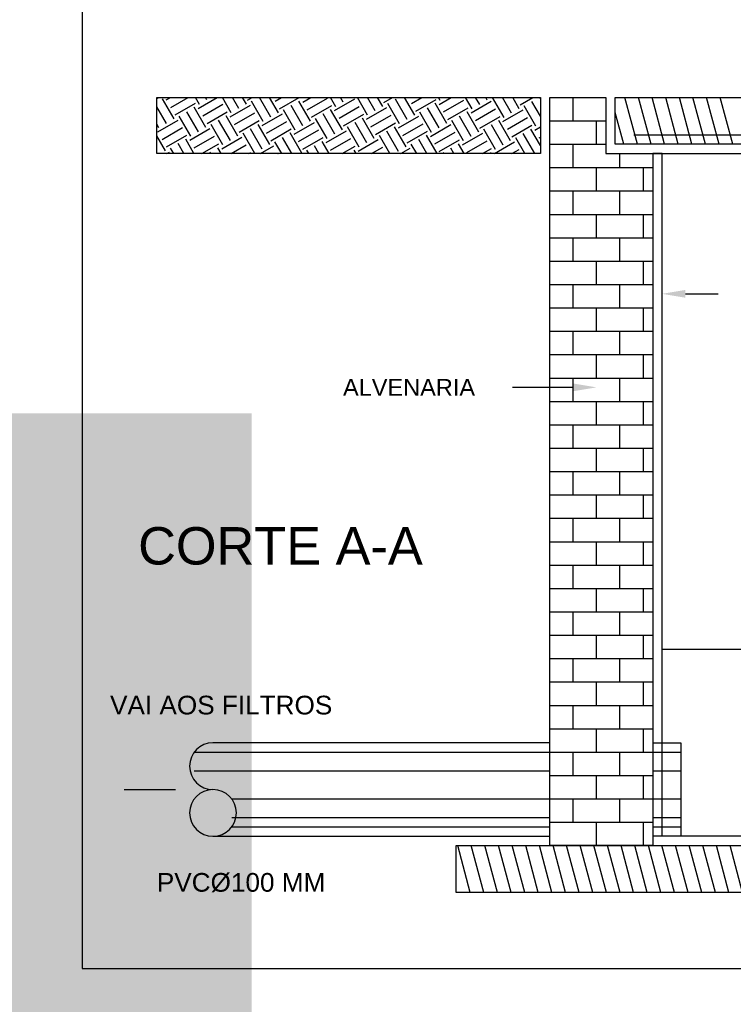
# Model space of a CAD drawing. Header units: millimetres. Extents: x -27714 to -5776, y 5810 to 9208.
# Tile 81 of 256: x -25895 to -25816, y 7264 to 7373. Entities that reach past the tile are written whole.
import ezdxf
from ezdxf.enums import TextEntityAlignment as Align

# ---------------------------------------------------------------- set-up
doc = ezdxf.new("R2010")
doc.units = ezdxf.units.MM
for name, color, linetype in [('P-CONTORNO', 4, 'Continuous'), ('P-HATCH', 8, 'Continuous'), ('P-TEXTOS', 7, 'Continuous'), ('P-TITULO', 5, 'Continuous'), ('TEXTO', 7, 'Continuous'), ('TEXTO @ 100', 7, 'Continuous'), ('TEXTO @ 200', 7, 'Continuous')]:
    doc.layers.add(name, color=color, linetype=linetype)
doc.styles.add('5', font='arial.ttf', dxfattribs={"height": 5})
doc.styles.add('Arial', font='arial.ttf')

# ---------------------------------------------------------------- blocks, each defined once
blk = doc.blocks.new('SIMBOLO NOMENCLATURA')
at = {"linetype": 'Continuous'}
blk.add_circle((-30, 0), 30, dxfattribs=at)
blk = doc.blocks.new('*U147')
at = {"layer": 'TEXTO @ 100', "linetype": 'Continuous', "xscale": 20, "yscale": 20, "zscale": 20}
blk.add_blockref('SIMBOLO NOMENCLATURA', (-25314.23, 7009.92), dxfattribs=at)
at = {"layer": 'TEXTO @ 200', "linetype": 'Continuous', "xscale": 40, "yscale": 40, "zscale": 40}
blk.add_blockref('SIMBOLO NOMENCLATURA', (-25314.23, 7009.92), dxfattribs=at)
blk = doc.blocks.new('*U151')
at = {"layer": 'TEXTO @ 100', "linetype": 'Continuous', "xscale": 20, "yscale": 20, "zscale": 20}
blk.add_blockref('SIMBOLO NOMENCLATURA', (-25312.56, 7079.25), dxfattribs=at)
at = {"layer": 'TEXTO @ 200', "linetype": 'Continuous', "xscale": 40, "yscale": 40, "zscale": 40}
blk.add_blockref('SIMBOLO NOMENCLATURA', (-25312.56, 7079.25), dxfattribs=at)
blk = doc.blocks.new('*U154')
at = {"layer": 'TEXTO @ 100', "style": '5'}
blk.add_text('1', height=500, dxfattribs=at).set_placement((-25912.56, 7079.25), align=Align.MIDDLE_CENTER)
blk = doc.blocks.new('*U155')
at = {"layer": 'TEXTO @ 200', "linetype": 'Continuous', "xscale": 40, "yscale": 40, "zscale": 40}
blk.add_blockref('SIMBOLO NOMENCLATURA', (-23654.53, 7584.98), dxfattribs=at)
blk = doc.blocks.new('*U159')
at = {"layer": 'TEXTO @ 200', "linetype": 'Continuous', "xscale": 40, "yscale": 40, "zscale": 40}
blk.add_blockref('SIMBOLO NOMENCLATURA', (-23783.07, 7189.49), dxfattribs=at)

msp = doc.modelspace()

# ---------------------------------------------------------------- hatches: boundary and pattern name
at = {"layer": 'P-TEXTOS', "linetype": 'Continuous'}
for points in [[(-25821.4451, 7342.0471), (-25821.4451, 7342.9099), (-25824.0313, 7342.4785)], [(-25833.8589, 7332.565), (-25833.8589, 7331.7023), (-25831.2727, 7332.1337)], [(-25883.5141, 7287.2195), (-25883.5141, 7288.0823), (-25886.1003, 7287.6509)]]:
    msp.add_hatch(color=256, dxfattribs=at).paths.add_polyline_path(points)

# ---------------------------------------------------------------- linework, layer by layer
at = {"layer": 'P-CONTORNO', "linetype": 'Continuous'}
for p, q in [((-25879.8934, 7357.9957), (-25879.8934, 7364.2026)), ((-25879.8934, 7364.2026), (-25837.4796, 7364.2026)), ((-25837.4796, 7364.2026), (-25837.4796, 7357.9957)), ((-25836.4451, 7281.444), (-25836.4451, 7364.2026)), ((-25836.4451, 7364.2026), (-25830.2382, 7364.2026)), ((-25830.2382, 7364.2026), (-25830.2382, 7357.9957)), ((-25829.2037, 7364.2026), (-25758.8589, 7364.2026)), ((-25829.2037, 7359.0302), (-25829.2037, 7364.2026)), ((-25827.1347, 7360.0647), (-25760.9278, 7360.0647)), ((-25758.8589, 7359.0302), (-25829.2037, 7359.0302)), ((-25837.4796, 7357.9957), (-25879.8934, 7357.9957)), ((-25830.2382, 7357.9957), (-25825.0658, 7357.9957)), ((-25825.0658, 7357.9957), (-25762.9968, 7357.9957)), ((-25824.0313, 7357.9957), (-25825.0658, 7357.9957)), ((-25825.0658, 7357.9957), (-25825.0658, 7281.444)), ((-25824.0313, 7282.4785), (-25824.0313, 7357.9957)), ((-25824.0313, 7303.1681), (-25801.2727, 7303.1681)), ((-25836.4451, 7292.8233), (-25873.6865, 7292.8233)), ((-25825.0658, 7292.8233), (-25821.9623, 7292.8233)), ((-25821.9623, 7292.8233), (-25821.9623, 7282.4785)), ((-25873.6865, 7282.4785), (-25836.4451, 7282.4785)), ((-25821.9623, 7282.4785), (-25825.0658, 7282.4785)), ((-25801.2727, 7282.4785), (-25824.0313, 7282.4785)), ((-25846.7899, 7281.444), (-25743.3416, 7281.444)), ((-25846.7899, 7276.2716), (-25846.7899, 7281.444)), ((-25825.0658, 7281.444), (-25836.4451, 7281.444)), ((-25743.3416, 7276.2716), (-25846.7899, 7276.2716))]:
    msp.add_line(p, q, dxfattribs=at)
msp.add_lwpolyline([(-25774.7506, 7532.8233), (-25888.1692, 7532.8233), (-25888.1692, 7267.8726), (-25509.5485, 7267.8726), (-25509.5485, 7532.8233), (-25630.0668, 7532.8233)], dxfattribs=at)
for centre, start, end in [((-25873.6865, 7290.2371), 90, 270), ((-25873.6865, 7285.0647), 90, 270), ((-25873.6865, 7285.0647), 270, 90), ((-25873.6865, 7285.0647), 270, 90)]:
    msp.add_arc(centre, 2.5862, start, end, dxfattribs=at)
at = {"layer": 'P-HATCH', "color": 8, "linetype": 'Continuous'}
for p, q in [((-25879.8934, 7364.0806), (-25879.6813, 7364.2026)), ((-25878.832, 7361.333), (-25879.8934, 7363.1712)), ((-25877.992, 7361.8181), (-25879.2851, 7364.0578)), ((-25878.8444, 7363.9399), (-25878.3882, 7364.2026)), ((-25878.3592, 7363.0999), (-25876.4485, 7364.2026)), ((-25877.8741, 7362.2599), (-25875.6344, 7363.553)), ((-25875.1927, 7363.434), (-25875.6365, 7364.2026)), ((-25875.3116, 7362.9933), (-25873.2158, 7364.2026)), ((-25874.8265, 7362.1533), (-25872.5868, 7363.4464)), ((-25874.3527, 7363.9192), (-25874.5161, 7364.2026)), ((-25871.6599, 7362.4875), (-25872.6499, 7364.2026)), ((-25871.7778, 7362.0457), (-25869.5382, 7363.3388)), ((-25870.8199, 7362.9726), (-25871.5306, 7364.2026)), ((-25869.9799, 7363.4578), (-25870.4103, 7364.2026)), ((-25869.862, 7363.8995), (-25869.3365, 7364.2026)), ((-25868.1272, 7361.5409), (-25869.4203, 7363.7806)), ((-25867.2872, 7362.0261), (-25868.5441, 7364.2026)), ((-25866.4472, 7362.5112), (-25867.4237, 7364.2026)), ((-25866.8144, 7363.793), (-25866.1037, 7364.2026)), ((-25866.3292, 7362.953), (-25864.1641, 7364.2026)), ((-25863.7544, 7361.0795), (-25865.0475, 7363.3192)), ((-25862.9144, 7361.5647), (-25864.2075, 7363.8043)), ((-25863.7658, 7363.6854), (-25862.871, 7364.2026)), ((-25863.6478, 7364.1271), (-25863.6913, 7364.2026)), ((-25863.2816, 7362.8454), (-25861.041, 7364.1385)), ((-25862.7965, 7362.0064), (-25860.5568, 7363.2995)), ((-25860.1151, 7363.1806), (-25860.7047, 7364.2026)), ((-25860.233, 7362.7388), (-25857.9934, 7364.0319)), ((-25859.7478, 7361.8988), (-25857.5082, 7363.1919)), ((-25859.2751, 7363.6657), (-25859.5854, 7364.2026)), ((-25858.4351, 7364.1509), (-25858.4651, 7364.2026)), ((-25856.5823, 7362.234), (-25857.7182, 7364.2026)), ((-25855.7423, 7362.7192), (-25856.5989, 7364.2026)), ((-25854.9023, 7363.2043), (-25855.4785, 7364.2026)), ((-25854.7844, 7363.6461), (-25853.8192, 7364.2026)), ((-25853.0496, 7361.2875), (-25854.3427, 7363.5271)), ((-25852.2096, 7361.7726), (-25853.5027, 7364.0123)), ((-25851.3696, 7362.2578), (-25852.493, 7364.2026)), ((-25851.7358, 7363.5385), (-25850.5865, 7364.2026)), ((-25851.2516, 7362.6985), (-25849.011, 7363.9916)), ((-25847.8368, 7361.3112), (-25849.1299, 7363.5509)), ((-25848.5703, 7363.8737), (-25848.7596, 7364.2026)), ((-25848.6882, 7363.4319), (-25847.3537, 7364.2026)), ((-25848.203, 7362.5919), (-25845.9634, 7363.885)), ((-25845.0375, 7362.9271), (-25845.773, 7364.2026)), ((-25845.1554, 7362.4854), (-25842.9158, 7363.7785)), ((-25844.1975, 7363.4123), (-25844.6537, 7364.2026)), ((-25843.3575, 7363.8975), (-25843.5334, 7364.2026)), ((-25841.5037, 7361.9806), (-25842.7875, 7364.2026)), ((-25840.6647, 7362.4657), (-25841.6672, 7364.2026)), ((-25839.8247, 7362.9499), (-25840.5478, 7364.2026)), ((-25839.7058, 7363.3916), (-25838.302, 7364.2026)), ((-25837.971, 7361.034), (-25839.2641, 7363.2737)), ((-25837.4796, 7362.1223), (-25838.4241, 7363.7588)), ((-25837.4796, 7364.0619), (-25837.5613, 7364.2026)), ((-25833.8589, 7361.6164), (-25833.8589, 7364.2026)), ((-25826.7551, 7359.0302), (-25828.1413, 7364.2026)), ((-25825.2499, 7359.0302), (-25826.6351, 7364.2026)), ((-25823.7437, 7359.0302), (-25825.1299, 7364.2026)), ((-25822.2375, 7359.0302), (-25823.6237, 7364.2026)), ((-25820.7313, 7359.0302), (-25822.1175, 7364.2026)), ((-25819.2251, 7359.0302), (-25820.6113, 7364.2026)), ((-25817.7189, 7359.0302), (-25819.1051, 7364.2026)), ((-25816.2127, 7359.0302), (-25817.5989, 7364.2026)), ((-25876.1392, 7359.9012), (-25877.4323, 7362.1409)), ((-25875.2992, 7360.3864), (-25876.5923, 7362.6261)), ((-25874.4592, 7360.8716), (-25875.7523, 7363.1112)), ((-25874.3413, 7361.3133), (-25872.1016, 7362.6064)), ((-25870.9265, 7359.925), (-25872.2196, 7362.1647)), ((-25871.2937, 7361.2068), (-25869.0541, 7362.4999)), ((-25868.2451, 7361.0992), (-25866.0054, 7362.3923)), ((-25864.5944, 7360.5943), (-25865.8875, 7362.834)), ((-25860.2216, 7360.133), (-25861.5147, 7362.3726)), ((-25859.3816, 7360.6181), (-25860.6747, 7362.8578)), ((-25859.2637, 7361.0599), (-25857.0241, 7362.353)), ((-25856.7003, 7361.7923), (-25854.4606, 7363.0854)), ((-25856.2151, 7360.9523), (-25853.9754, 7362.2454)), ((-25853.1675, 7360.8457), (-25850.9278, 7362.1388)), ((-25849.5168, 7360.3409), (-25850.8099, 7362.5806)), ((-25848.6768, 7360.8261), (-25849.9699, 7363.0657)), ((-25847.7178, 7361.7519), (-25845.4782, 7363.045)), ((-25845.1441, 7359.8795), (-25846.4372, 7362.1192)), ((-25844.3041, 7360.3637), (-25845.5972, 7362.6043)), ((-25844.6703, 7361.6454), (-25842.4306, 7362.9385)), ((-25844.1851, 7360.8054), (-25841.9454, 7362.0985)), ((-25841.6227, 7361.5388), (-25839.383, 7362.8319)), ((-25828.2613, 7359.0302), (-25829.2037, 7362.5464)), ((-25879.672, 7360.8478), (-25879.8934, 7361.2316)), ((-25879.791, 7360.4071), (-25877.5513, 7361.7002)), ((-25872.6065, 7358.9547), (-25873.8996, 7361.1943)), ((-25871.7665, 7359.4399), (-25873.0596, 7361.6795)), ((-25870.8085, 7360.3668), (-25868.5689, 7361.6599)), ((-25867.3937, 7358.9785), (-25868.6868, 7361.2181)), ((-25867.761, 7360.2592), (-25865.5213, 7361.5523)), ((-25864.7123, 7360.1526), (-25862.4727, 7361.4457)), ((-25861.0616, 7359.6478), (-25862.3547, 7361.8875)), ((-25856.6889, 7359.1864), (-25857.982, 7361.4261)), ((-25855.8489, 7359.6716), (-25857.142, 7361.9112)), ((-25855.731, 7360.1123), (-25853.4913, 7361.4054)), ((-25852.6823, 7360.0057), (-25850.4427, 7361.2988)), ((-25849.6347, 7359.8992), (-25847.3951, 7361.1923)), ((-25845.9841, 7359.3943), (-25847.2772, 7361.634)), ((-25841.6113, 7358.933), (-25842.9044, 7361.1726)), ((-25840.7713, 7359.4171), (-25842.0644, 7361.6568)), ((-25841.1375, 7360.6988), (-25838.8978, 7361.9919)), ((-25840.6523, 7359.8588), (-25838.4127, 7361.1519)), ((-25836.4451, 7361.6164), (-25830.2382, 7361.6164)), ((-25836.4451, 7359.0302), (-25836.4451, 7361.6164)), ((-25831.2727, 7359.0302), (-25831.2727, 7361.6164)), ((-25878.9396, 7358.2854), (-25879.8934, 7359.9385)), ((-25879.3058, 7359.5671), (-25877.0661, 7360.8602)), ((-25878.8206, 7358.7271), (-25876.581, 7360.0202)), ((-25876.2582, 7359.4595), (-25874.0185, 7360.7526)), ((-25875.773, 7358.6206), (-25873.5334, 7359.9137)), ((-25869.0737, 7358.0081), (-25870.3668, 7360.2478)), ((-25868.2337, 7358.4933), (-25869.5268, 7360.733)), ((-25867.2758, 7359.4202), (-25865.0361, 7360.7133)), ((-25863.861, 7358.0319), (-25865.1541, 7360.2716)), ((-25864.2282, 7359.3126), (-25861.9885, 7360.6057)), ((-25861.1796, 7359.2061), (-25858.9399, 7360.4992)), ((-25857.5289, 7358.7012), (-25858.822, 7360.9409)), ((-25854.1347, 7357.9957), (-25855.2892, 7359.9943)), ((-25853.1561, 7358.2399), (-25854.4492, 7360.4795)), ((-25852.3161, 7358.725), (-25853.6092, 7360.9647)), ((-25852.1982, 7359.1657), (-25849.9585, 7360.4588)), ((-25848.9085, 7357.9957), (-25850.0765, 7360.0181)), ((-25849.1496, 7359.0592), (-25846.9099, 7360.3523)), ((-25846.102, 7358.9526), (-25843.8623, 7360.2457)), ((-25842.4513, 7358.4478), (-25843.7444, 7360.6875)), ((-25838.0837, 7357.9957), (-25839.3716, 7360.2261)), ((-25837.4796, 7358.8895), (-25838.5316, 7360.7102)), ((-25838.0899, 7360.5923), (-25837.4796, 7360.945)), ((-25876.9058, 7357.9957), (-25877.5389, 7359.0933)), ((-25875.7854, 7357.9957), (-25876.6989, 7359.5785)), ((-25874.9144, 7357.9957), (-25873.0482, 7359.0737)), ((-25872.7254, 7358.513), (-25870.4847, 7359.8061)), ((-25871.6816, 7357.9957), (-25870.0006, 7358.9661)), ((-25868.4489, 7357.9957), (-25866.952, 7358.8595)), ((-25866.0799, 7357.9957), (-25866.8341, 7359.3012)), ((-25864.9606, 7357.9957), (-25865.9941, 7359.7864)), ((-25863.743, 7358.4737), (-25861.5034, 7359.7668)), ((-25861.9741, 7357.9957), (-25862.4613, 7358.8399)), ((-25860.8537, 7357.9957), (-25861.6213, 7359.325)), ((-25860.6954, 7358.3661), (-25858.4547, 7359.6592)), ((-25859.3972, 7357.9957), (-25857.9706, 7358.8192)), ((-25857.6468, 7358.2595), (-25855.4072, 7359.5526)), ((-25851.1492, 7357.9957), (-25851.7565, 7359.0478)), ((-25850.0289, 7357.9957), (-25850.9165, 7359.533)), ((-25848.6654, 7358.2192), (-25846.4247, 7359.5123)), ((-25845.923, 7357.9957), (-25846.5437, 7359.0706)), ((-25845.6168, 7358.1126), (-25843.3772, 7359.4057)), ((-25842.5692, 7358.0061), (-25840.3296, 7359.2992)), ((-25839.2041, 7357.9957), (-25840.2106, 7359.7409)), ((-25837.6047, 7359.7523), (-25837.4796, 7359.8247)), ((-25836.4451, 7359.0302), (-25830.2382, 7359.0302)), ((-25833.8589, 7356.444), (-25833.8589, 7359.0302)), ((-25879.8923, 7357.9957), (-25879.8934, 7357.9988)), ((-25878.7937, 7357.9957), (-25878.4978, 7358.1664)), ((-25878.0251, 7357.9957), (-25878.3789, 7358.6081)), ((-25873.9192, 7357.9957), (-25874.0061, 7358.1468)), ((-25872.7989, 7357.9957), (-25873.1661, 7358.6319)), ((-25869.742, 7357.9957), (-25869.5154, 7358.1271)), ((-25866.5092, 7357.9957), (-25866.4678, 7358.0195)), ((-25863.0944, 7357.9957), (-25863.3013, 7358.3547)), ((-25857.8682, 7357.9957), (-25858.0885, 7358.3785)), ((-25856.1644, 7357.9957), (-25854.922, 7358.7126)), ((-25852.9316, 7357.9957), (-25851.8744, 7358.6061)), ((-25848.1627, 7357.9957), (-25848.2237, 7358.1012)), ((-25847.0423, 7357.9957), (-25847.3837, 7358.5864)), ((-25843.8799, 7357.9957), (-25842.892, 7358.5657)), ((-25842.9365, 7357.9957), (-25843.011, 7358.124)), ((-25840.6472, 7357.9957), (-25839.8444, 7358.4592)), ((-25828.6865, 7356.444), (-25828.6865, 7357.9957)), ((-25836.4451, 7356.444), (-25825.0658, 7356.444)), ((-25836.4451, 7353.8578), (-25836.4451, 7356.444)), ((-25831.2727, 7353.8578), (-25831.2727, 7356.444)), ((-25826.1003, 7353.8578), (-25826.1003, 7356.444)), ((-25836.4451, 7353.8578), (-25825.0658, 7353.8578)), ((-25833.8589, 7351.2716), (-25833.8589, 7353.8578)), ((-25828.6865, 7351.2716), (-25828.6865, 7353.8578)), ((-25836.4451, 7351.2716), (-25825.0658, 7351.2716)), ((-25836.4451, 7348.6854), (-25836.4451, 7351.2716)), ((-25831.2727, 7348.6854), (-25831.2727, 7351.2716)), ((-25826.1003, 7348.6854), (-25826.1003, 7351.2716)), ((-25836.4451, 7348.6854), (-25825.0658, 7348.6854)), ((-25833.8589, 7346.0992), (-25833.8589, 7348.6854)), ((-25828.6865, 7346.0992), (-25828.6865, 7348.6854)), ((-25836.4451, 7346.0992), (-25825.0658, 7346.0992)), ((-25836.4451, 7343.513), (-25836.4451, 7346.0992)), ((-25831.2727, 7343.513), (-25831.2727, 7346.0992)), ((-25826.1003, 7343.513), (-25826.1003, 7346.0992)), ((-25836.4451, 7343.513), (-25825.0658, 7343.513)), ((-25833.8589, 7340.9268), (-25833.8589, 7343.513)), ((-25828.6865, 7340.9268), (-25828.6865, 7343.513)), ((-25836.4451, 7340.9268), (-25825.0658, 7340.9268)), ((-25836.4451, 7338.3406), (-25836.4451, 7340.9268)), ((-25831.2727, 7338.3406), (-25831.2727, 7340.9268)), ((-25826.1003, 7338.3406), (-25826.1003, 7340.9268)), ((-25836.4451, 7338.3406), (-25825.0658, 7338.3406)), ((-25833.8589, 7335.7543), (-25833.8589, 7338.3406)), ((-25828.6865, 7335.7543), (-25828.6865, 7338.3406)), ((-25836.4451, 7335.7543), (-25825.0658, 7335.7543)), ((-25836.4451, 7333.1681), (-25836.4451, 7335.7543)), ((-25831.2727, 7333.1681), (-25831.2727, 7335.7543)), ((-25826.1003, 7333.1681), (-25826.1003, 7335.7543)), ((-25836.4451, 7333.1681), (-25825.0658, 7333.1681)), ((-25833.8589, 7330.5819), (-25833.8589, 7333.1681)), ((-25828.6865, 7330.5819), (-25828.6865, 7333.1681)), ((-25836.4451, 7330.5819), (-25825.0658, 7330.5819)), ((-25836.4451, 7327.9957), (-25836.4451, 7330.5819)), ((-25831.2727, 7327.9957), (-25831.2727, 7330.5819)), ((-25826.1003, 7327.9957), (-25826.1003, 7330.5819)), ((-25836.4451, 7327.9957), (-25825.0658, 7327.9957)), ((-25833.8589, 7325.4095), (-25833.8589, 7327.9957)), ((-25828.6865, 7325.4095), (-25828.6865, 7327.9957)), ((-25836.4451, 7325.4095), (-25825.0658, 7325.4095)), ((-25836.4451, 7322.8233), (-25836.4451, 7325.4095)), ((-25831.2727, 7322.8233), (-25831.2727, 7325.4095)), ((-25826.1003, 7322.8233), (-25826.1003, 7325.4095)), ((-25836.4451, 7322.8233), (-25825.0658, 7322.8233)), ((-25833.8589, 7320.2371), (-25833.8589, 7322.8233)), ((-25828.6865, 7320.2371), (-25828.6865, 7322.8233)), ((-25836.4451, 7320.2371), (-25825.0658, 7320.2371)), ((-25836.4451, 7317.6509), (-25836.4451, 7320.2371)), ((-25831.2727, 7317.6509), (-25831.2727, 7320.2371)), ((-25826.1003, 7317.6509), (-25826.1003, 7320.2371)), ((-25836.4451, 7317.6509), (-25825.0658, 7317.6509)), ((-25833.8589, 7315.0647), (-25833.8589, 7317.6509)), ((-25828.6865, 7315.0647), (-25828.6865, 7317.6509)), ((-25836.4451, 7315.0647), (-25825.0658, 7315.0647)), ((-25836.4451, 7312.4785), (-25836.4451, 7315.0647)), ((-25831.2727, 7312.4785), (-25831.2727, 7315.0647)), ((-25826.1003, 7312.4785), (-25826.1003, 7315.0647)), ((-25836.4451, 7312.4785), (-25825.0658, 7312.4785)), ((-25833.8589, 7309.8923), (-25833.8589, 7312.4785)), ((-25828.6865, 7309.8923), (-25828.6865, 7312.4785)), ((-25836.4451, 7309.8923), (-25825.0658, 7309.8923)), ((-25836.4451, 7307.3061), (-25836.4451, 7309.8923)), ((-25831.2727, 7307.3061), (-25831.2727, 7309.8923)), ((-25826.1003, 7307.3061), (-25826.1003, 7309.8923)), ((-25836.4451, 7307.3061), (-25825.0658, 7307.3061)), ((-25833.8589, 7304.7199), (-25833.8589, 7307.3061)), ((-25828.6865, 7304.7199), (-25828.6865, 7307.3061)), ((-25836.4451, 7304.7199), (-25825.0658, 7304.7199)), ((-25836.4451, 7302.1337), (-25836.4451, 7304.7199)), ((-25831.2727, 7302.1337), (-25831.2727, 7304.7199)), ((-25826.1003, 7302.1337), (-25826.1003, 7304.7199)), ((-25836.4451, 7302.1337), (-25825.0658, 7302.1337)), ((-25833.8589, 7299.5475), (-25833.8589, 7302.1337)), ((-25828.6865, 7299.5475), (-25828.6865, 7302.1337)), ((-25836.4451, 7299.5475), (-25825.0658, 7299.5475)), ((-25836.4451, 7296.9612), (-25836.4451, 7299.5475)), ((-25831.2727, 7296.9612), (-25831.2727, 7299.5475)), ((-25826.1003, 7296.9612), (-25826.1003, 7299.5475)), ((-25836.4451, 7296.9612), (-25825.0658, 7296.9612)), ((-25833.8589, 7294.375), (-25833.8589, 7296.9612)), ((-25828.6865, 7294.375), (-25828.6865, 7296.9612)), ((-25836.4451, 7294.375), (-25825.0658, 7294.375)), ((-25836.4451, 7291.7888), (-25836.4451, 7294.375)), ((-25831.2727, 7291.7888), (-25831.2727, 7294.375)), ((-25826.1003, 7291.7888), (-25826.1003, 7294.375)), ((-25875.7554, 7291.7888), (-25836.4451, 7291.7888)), ((-25836.4451, 7291.7888), (-25825.0658, 7291.7888)), ((-25833.8589, 7289.2026), (-25833.8589, 7291.7888)), ((-25828.6865, 7289.2026), (-25828.6865, 7291.7888)), ((-25825.0658, 7291.7888), (-25821.9623, 7291.7888)), ((-25875.7554, 7289.7199), (-25836.4451, 7289.7199)), ((-25836.4451, 7289.2026), (-25825.0658, 7289.2026)), ((-25836.4451, 7286.6164), (-25836.4451, 7289.2026)), ((-25831.2727, 7286.6164), (-25831.2727, 7289.2026)), ((-25826.1003, 7286.6164), (-25826.1003, 7289.2026)), ((-25825.0658, 7289.7199), (-25821.9623, 7289.7199)), ((-25871.6175, 7286.6164), (-25836.4451, 7286.6164)), ((-25836.4451, 7286.6164), (-25825.0658, 7286.6164)), ((-25833.8589, 7284.0302), (-25833.8589, 7286.6164)), ((-25828.6865, 7284.0302), (-25828.6865, 7286.6164)), ((-25825.0658, 7286.6164), (-25821.9623, 7286.6164)), ((-25871.6175, 7284.5475), (-25836.4451, 7284.5475)), ((-25836.4451, 7284.0302), (-25825.0658, 7284.0302)), ((-25836.4451, 7281.444), (-25836.4451, 7284.0302)), ((-25831.2727, 7281.444), (-25831.2727, 7284.0302)), ((-25826.1003, 7281.444), (-25826.1003, 7284.0302)), ((-25825.0658, 7284.5475), (-25821.9623, 7284.5475)), ((-25871.6175, 7283.513), (-25836.4451, 7283.513)), ((-25825.0658, 7283.513), (-25821.9623, 7283.513)), ((-25845.2444, 7276.2716), (-25846.6296, 7281.444)), ((-25843.7382, 7276.2716), (-25845.1244, 7281.444)), ((-25842.232, 7276.2716), (-25843.6182, 7281.444)), ((-25840.7258, 7276.2716), (-25842.112, 7281.444)), ((-25839.2196, 7276.2716), (-25840.6058, 7281.444)), ((-25837.7134, 7276.2716), (-25839.0996, 7281.444)), ((-25836.2082, 7276.2716), (-25837.5934, 7281.444)), ((-25836.4451, 7281.444), (-25825.0658, 7281.444)), ((-25834.702, 7276.2716), (-25836.0872, 7281.444)), ((-25833.1958, 7276.2716), (-25834.582, 7281.444)), ((-25831.6896, 7276.2716), (-25833.0758, 7281.444)), ((-25830.1834, 7276.2716), (-25831.5696, 7281.444)), ((-25828.6772, 7276.2716), (-25830.0634, 7281.444)), ((-25827.171, 7276.2716), (-25828.5572, 7281.444)), ((-25825.6658, 7276.2716), (-25827.051, 7281.444)), ((-25824.1596, 7276.2716), (-25825.5447, 7281.444)), ((-25822.6534, 7276.2716), (-25824.0396, 7281.444)), ((-25821.1472, 7276.2716), (-25822.5334, 7281.444)), ((-25819.641, 7276.2716), (-25821.0272, 7281.444)), ((-25818.1347, 7276.2716), (-25819.521, 7281.444)), ((-25816.6285, 7276.2716), (-25818.0147, 7281.444)), ((-25815.1234, 7276.2716), (-25816.5085, 7281.444)), ((-25846.7506, 7276.2716), (-25846.7899, 7276.4206))]:
    msp.add_line(p, q, dxfattribs=at)
at = {"layer": 'P-TEXTOS', "linetype": 'Continuous'}
for p, q in [((-25821.4451, 7342.4785), (-25817.8244, 7342.4785)), ((-25833.8589, 7332.1337), (-25840.583, 7332.1337)), ((-25883.5141, 7287.6509), (-25877.8244, 7287.6509))]:
    msp.add_line(p, q, dxfattribs=at)

# ---------------------------------------------------------------- block references
at = {"layer": 'TEXTO'}
for name in ['*U155', '*U159', '*U151', '*U147', '*U154']:
    msp.add_blockref(name, (0, 0), dxfattribs=at)

# ---------------------------------------------------------------- texts
at = {"layer": 'P-TEXTOS', "attachment_point": 7, "line_spacing_factor": 0.798, "style": 'Arial'}
for s, insert, char_height, width in [('ALVENARIA', (-25859.3072, 7331.2026), 1.86207, 29.211207), ('VAI AOS FILTROS', (-25885.0658, 7295.9268), 2.068966, 49.156854), ('PVC%%C100 MM', (-25879.8934, 7276.2716), 2.068966, 47.226661)]:
    msp.add_mtext(s, dxfattribs=dict(at, insert=insert, char_height=char_height, width=width))
at = {"layer": 'P-TITULO', "insert": (-25881.9623, 7312.4785), "char_height": 4.13793, "width": 62.964676, "attachment_point": 7, "line_spacing_factor": 0.798, "style": 'Arial'}
msp.add_mtext('CORTE A-A', dxfattribs=at)

doc.saveas('drawing.dxf')
